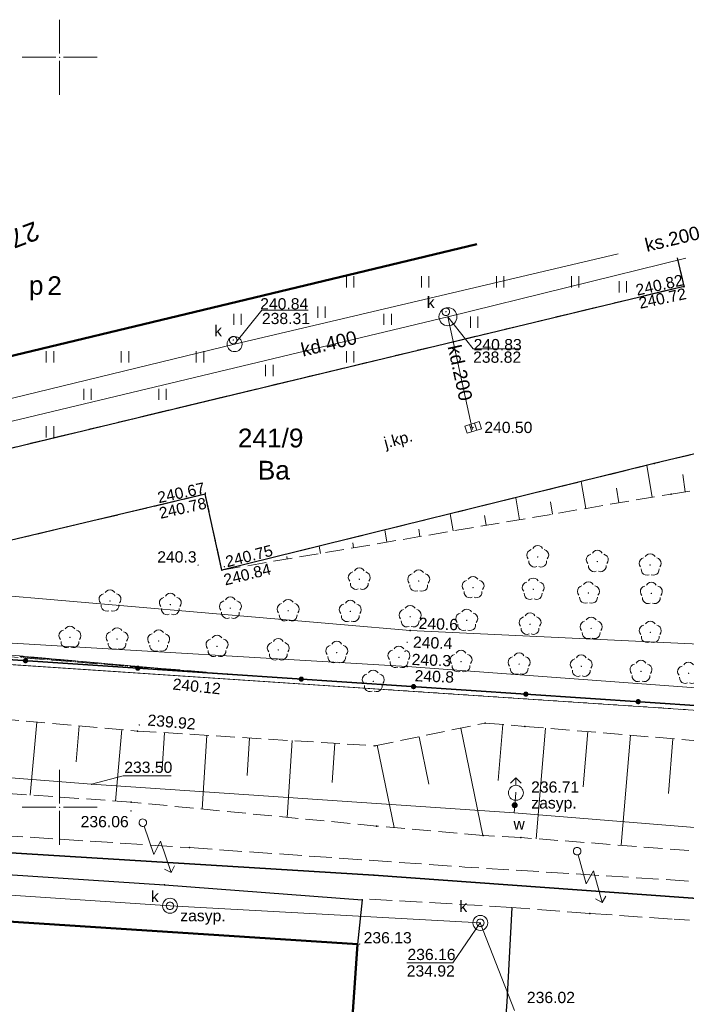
# Model space of a CAD drawing. Header units: metres. Extents: x 6603648 to 6604252, y 5739748 to 5740166.
# Tile 105 of 114: x 6604047 to 6604092, y 5740087 to 5740152. Entities that reach past the tile are written whole.
import ezdxf
from ezdxf.enums import TextEntityAlignment as Align

# ---------------------------------------------------------------- set-up
doc = ezdxf.new("R2010")
doc.units = ezdxf.units.M
doc.header["$PDSIZE"] = 0.75
for name, pattern in [('ARK_LIN', [50, 50, 0]), ('PRZER1-1', [1, 0.5, -0.5]), ('PRZER2-1', [1.5, 1, -0.5]), ('PRZER2_5-1', [1.75, 1.25, -0.5]), ('PRZER3-1', [2, 1.5, -0.5])]:
    doc.linetypes.add(name, pattern=pattern)
doc.layers.get('0').update_dxf_attribs({"linetype": 'CONTINUOUS'})
for name, color, linetype, lineweight, true_color in [('GEPADR_O', 7, 'CONTINUOUS', 18, 0x0a0909), ('GEPPGD', 7, 'CONTINUOUS', 18, 0x008000), ('GESBLO', 7, 'CONTINUOUS', 18, 0x0a0909), ('GESBLO_O', 7, 'CONTINUOUS', 18, 0x0a0909), ('GESBZO', 7, 'CONTINUOUS', 50, 0x0a0909), ('GESBZO_O', 7, 'CONTINUOUS', 50, 0x0a0909), ('GESDZI', 7, 'CONTINUOUS', 18, 0x008000), ('GESDZI_O', 7, 'CONTINUOUS', 18, 0x008000), ('GESUZY', 7, 'CONTINUOUS', 18, 0x008000), ('GESUZY_O', 7, 'CONTINUOUS', 18, 0x008000), ('GSLKOG', 7, 'CONTINUOUS', 35, 0x0a0909), ('GSLKOU', 7, 'CONTINUOUS', 18, 0x0a0909), ('GSLKRW', 7, 'CONTINUOUS', 25, 0x0a0909), ('GSLTTR', 7, 'CONTINUOUS', 35, 0x0a0909), ('GSPPRB', 7, 'CONTINUOUS', 18, 0x0a0909), ('GSPRDL', 7, 'CONTINUOUS', 18, 0x008000), ('GSPWPN', 7, 'CONTINUOUS', 13, 0x0a0909), ('GSPWPN_O', 7, 'CONTINUOUS', 13, 0x0a0909), ('GSPWPS', 7, 'CONTINUOUS', 13, 0x0a0909), ('GSPWPS_O', 7, 'CONTINUOUS', 13, 0x0a0909), ('GSSKOA', 7, 'CONTINUOUS', 18, 0x0a0909), ('GSSKOA_O', 7, 'CONTINUOUS', 18, 0x0a0909), ('GSSPDR', 7, 'CONTINUOUS', 18, 0x0a0909), ('GSSUTR', 7, 'CONTINUOUS', 18, 0x0a0909), ('GSSZSN', 7, 'CONTINUOUS', 18, 0x0a0909), ('GULKDP', 7, 'CONTINUOUS', 18, 0x803300), ('GULKDP_O', 7, 'CONTINUOUS', 18, 0x803300), ('GULKSP', 7, 'CONTINUOUS', 18, 0x803300), ('GULKSP_O', 7, 'CONTINUOUS', 18, 0x803300), ('GULWOP', 5, 'CONTINUOUS', 18, 0x0000ff), ('GUPISL', 7, 'CONTINUOUS', 18, 0x0a0909), ('GUPKKS', 7, 'CONTINUOUS', 18, 0x0a0909), ('GUPKSD', 7, 'CONTINUOUS', 18, 0x803300), ('GUPKWZ', 7, 'CONTINUOUS', 18, 0x0a0909), ('GUPKWZ_O', 7, 'CONTINUOUS', 18, 0x0a0909), ('GUPWDT', 7, 'CONTINUOUS', 18, 0x0a0909), ('GUSIKP', 7, 'CONTINUOUS', 18, 0x0a0909)]:
    doc.layers.add(name, color=color, linetype=linetype, lineweight=lineweight, true_color=true_color)
for name, color, linetype, true_color in [('GUPKSH', 7, 'CONTINUOUS', 0x803300), ('GUPKSH_O', 7, 'CONTINUOUS', 0x803300), ('GUPWSH', 5, 'CONTINUOUS', 0x0000ff), ('GUPWSH_O', 5, 'CONTINUOUS', 0x0000ff), ('GUPWZA', 7, 'CONTINUOUS', 0x0a0909), ('GUPWZA_O', 7, 'CONTINUOUS', 0x0a0909)]:
    doc.layers.add(name, color=color, linetype=linetype, true_color=true_color)
doc.layers.add('PKT_ARK', color=7, linetype='ARK_LIN', lineweight=18)
doc.styles.add('Arial', font='arial.ttf')

# ---------------------------------------------------------------- blocks, each defined once
blk = doc.blocks.new('GSPPRB0')
at = {"color": 0, "lineweight": 18}
blk.add_lwpolyline([(-0.007955, 0.0225), (0.007955, 0.0225), (0.0225, 0.007955), (0.0225, -0.007955), (0.007955, -0.0225), (-0.007955, -0.0225), (-0.0225, -0.007955), (-0.0225, 0.007955)], close=True, dxfattribs=at)
blk = doc.blocks.new('GSPWPS1')
blk.add_hatch(color=0).paths.add_polyline_path([(0, 0.045), (-0.011647, 0.043467), (-0.0225, 0.038971), (-0.03182, 0.03182), (-0.038971, 0.0225), (-0.043467, 0.011647), (-0.045, 0), (-0.043467, -0.011647), (-0.038971, -0.0225), (-0.03182, -0.03182), (-0.0225, -0.038971), (-0.011647, -0.043467), (0, -0.045), (0.011647, -0.043467), (0.0225, -0.038971), (0.03182, -0.03182), (0.038971, -0.0225), (0.043467, -0.011647), (0.045, 0), (0.043467, 0.011647), (0.038971, 0.0225), (0.03182, 0.03182), (0.0225, 0.038971), (0.011647, 0.043467)])
blk = doc.blocks.new('GUPISL1_5')
at = {"color": 0}
for points in [[(0.25, 0), (2.25, 0), (1.55, 0.7), (3.75, 0.7)], [(3.396745, 1.05234), (3.75, 0.7), (3.396745, 0.34766)]]:
    blk.add_lwpolyline(points, dxfattribs=at)
blk.add_lwpolyline([(0.25, 0), (0.241481, -0.064705), (0.216506, -0.125), (0.176777, -0.176777), (0.125, -0.216506), (0.064705, -0.241481), (0, -0.25), (-0.064705, -0.241481), (-0.125, -0.216506), (-0.176777, -0.176777), (-0.216506, -0.125), (-0.241481, -0.064705), (-0.25, 0), (-0.241481, 0.064705), (-0.216506, 0.125), (-0.176777, 0.176777), (-0.125, 0.216506), (-0.064705, 0.241481), (0, 0.25), (0.064705, 0.241481), (0.125, 0.216506), (0.176777, 0.176777), (0.216506, 0.125), (0.241481, 0.064705)], close=True, dxfattribs=at)
blk = doc.blocks.new('GUPWSH1')
blk.add_hatch(color=0).paths.add_polyline_path([(0, 0.045), (-0.011647, 0.043467), (-0.0225, 0.038971), (-0.03182, 0.03182), (-0.038971, 0.0225), (-0.043467, 0.011647), (-0.045, 0), (-0.043467, -0.011647), (-0.038971, -0.0225), (-0.03182, -0.03182), (-0.0225, -0.038971), (-0.011647, -0.043467), (0, -0.045), (0.011647, -0.043467), (0.0225, -0.038971), (0.03182, -0.03182), (0.038971, -0.0225), (0.043467, -0.011647), (0.045, 0), (0.043467, 0.011647), (0.038971, 0.0225), (0.03182, 0.03182), (0.0225, 0.038971), (0.011647, 0.043467)])
blk = doc.blocks.new('GUPWZA1')
blk.add_hatch(color=0).paths.add_polyline_path([(0, 0.2), (-0.051764, 0.193185), (-0.1, 0.173205), (-0.141421, 0.141421), (-0.173205, 0.1), (-0.193185, 0.051764), (-0.2, 0), (-0.193185, -0.051764), (-0.173205, -0.1), (-0.141421, -0.141421), (-0.1, -0.173205), (-0.051764, -0.193185), (0, -0.2), (0.051764, -0.193185), (0.1, -0.173205), (0.141421, -0.141421), (0.173205, -0.1), (0.193185, -0.051764), (0.2, 0), (0.193185, 0.051764), (0.173205, 0.1), (0.141421, 0.141421), (0.1, 0.173205), (0.051764, 0.193185)])
blk = doc.blocks.new('GUPKWZ1_1')
at = {"color": 0}
blk.add_lwpolyline([(0.25, 0), (0.241481, -0.064705), (0.216506, -0.125), (0.176777, -0.176777), (0.125, -0.216506), (0.064705, -0.241481), (0, -0.25), (-0.064705, -0.241481), (-0.125, -0.216506), (-0.176777, -0.176777), (-0.216506, -0.125), (-0.241481, -0.064705), (-0.25, 0), (-0.241481, 0.064705), (-0.216506, 0.125), (-0.176777, 0.176777), (-0.125, 0.216506), (-0.064705, 0.241481), (0, 0.25), (0.064705, 0.241481), (0.125, 0.216506), (0.176777, 0.176777), (0.216506, 0.125), (0.241481, 0.064705)], close=True, dxfattribs=at)
blk = doc.blocks.new('GUPKSD1_1')
at = {"color": 0}
blk.add_lwpolyline([(0.5, 0), (0.482963, -0.12941), (0.433013, -0.25), (0.353553, -0.353553), (0.25, -0.433013), (0.12941, -0.482963), (0, -0.5), (-0.12941, -0.482963), (-0.25, -0.433013), (-0.353553, -0.353553), (-0.433013, -0.25), (-0.482963, -0.12941), (-0.5, 0), (-0.482963, 0.12941), (-0.433013, 0.25), (-0.353553, 0.353553), (-0.25, 0.433013), (-0.12941, 0.482963), (0, 0.5), (0.12941, 0.482963), (0.25, 0.433013), (0.353553, 0.353553), (0.433013, 0.25), (0.482963, 0.12941)], close=True, dxfattribs=at)
blk = doc.blocks.new('GUPWDT1')
at = {"color": 0}
blk.add_lwpolyline([(0.5, 0), (0.492404, -0.086824), (0.469846, -0.17101), (0.433013, -0.25), (0.383022, -0.321394), (0.321394, -0.383022), (0.25, -0.433013), (0.17101, -0.469846), (0.086824, -0.492404), (0, -0.5), (-0.086824, -0.492404), (-0.17101, -0.469846), (-0.25, -0.433013), (-0.32743, -0.377875), (-0.393027, -0.309079), (-0.444418, -0.229113), (-0.479746, -0.140866), (-0.497736, -0.047528), (-0.497736, 0.047528), (-0.479746, 0.140866), (-0.444418, 0.229113), (-0.393027, 0.309079), (-0.32743, 0.377875), (-0.25, 0.433013), (-0.163534, 0.4725), (-0.071157, 0.494911), (0.023791, 0.499434), (0.117879, 0.485906), (0.207708, 0.454816), (0.290028, 0.407288), (0.361867, 0.34504), (0.420627, 0.27032), (0.464184, 0.185831), (0.490964, 0.094626)], close=True, dxfattribs=at)
for points in [[(0.5, 0), (1, 0)], [(0.646447, 0.353553), (1, 0), (0.646447, -0.353553)]]:
    blk.add_lwpolyline(points, dxfattribs=at)
blk = doc.blocks.new('GSPWPN1')
blk.add_hatch(color=0).paths.add_polyline_path([(0, 0.045), (-0.011647, 0.043467), (-0.0225, 0.038971), (-0.03182, 0.03182), (-0.038971, 0.0225), (-0.043467, 0.011647), (-0.045, 0), (-0.043467, -0.011647), (-0.038971, -0.0225), (-0.03182, -0.03182), (-0.0225, -0.038971), (-0.011647, -0.043467), (0, -0.045), (0.011647, -0.043467), (0.0225, -0.038971), (0.03182, -0.03182), (0.038971, -0.0225), (0.043467, -0.011647), (0.045, 0), (0.043467, 0.011647), (0.038971, 0.0225), (0.03182, 0.03182), (0.0225, 0.038971), (0.011647, 0.043467)])
blk = doc.blocks.new('GEPPGD1_2')
blk.add_hatch(color=0).paths.add_polyline_path([(-0.045, 0), (-0.042798, -0.013906), (-0.036406, -0.02645), (-0.02645, -0.036406), (-0.013906, -0.042798), (0, -0.045), (0.013906, -0.042798), (0.02645, -0.036406), (0.036406, -0.02645), (0.042798, -0.013906), (0.045, 0), (0.042798, 0.013906), (0.036406, 0.02645), (0.02645, 0.036406), (0.013906, 0.042798), (0, 0.045), (-0.013906, 0.042798), (-0.02645, 0.036406), (-0.036406, 0.02645), (-0.042798, 0.013906)])
blk = doc.blocks.new('GSPRDL1')
blk.add_hatch(color=0).paths.add_polyline_path([(-0.045, 0), (-0.042798, -0.013906), (-0.036406, -0.02645), (-0.02645, -0.036406), (-0.013906, -0.042798), (0, -0.045), (0.013906, -0.042798), (0.02645, -0.036406), (0.036406, -0.02645), (0.042798, -0.013906), (0.045, 0), (0.042798, 0.013906), (0.036406, 0.02645), (0.02645, 0.036406), (0.013906, 0.042798), (0, 0.045), (-0.013906, 0.042798), (-0.02645, 0.036406), (-0.036406, 0.02645), (-0.042798, 0.013906)])
at = {"color": 0}
for points in [[(-0.134326, 0.635969), (-0.024001, 0.70458), (0.103115, 0.731429), (0.231763, 0.713292), (0.346501, 0.652348), (0.433559, 0.55591), (0.482485, 0.435555)], [(-0.646351, 0.068773), (-0.677512, 0.194901), (-0.663766, 0.324092), (-0.606763, 0.440839), (-0.513345, 0.531129), (-0.394725, 0.584125), (-0.265141, 0.593465)], [(0.563333, 0.324277), (0.662679, 0.240553), (0.727494, 0.127956), (0.75, 0), (0.727494, -0.127956), (0.662679, -0.240553), (0.563333, -0.324277)], [(-0.265141, -0.593465), (-0.394725, -0.584125), (-0.513345, -0.531129), (-0.606763, -0.440839), (-0.663766, -0.324092), (-0.677512, -0.194901), (-0.646351, -0.068773)], [(0.482485, -0.435555), (0.433559, -0.55591), (0.346501, -0.652348), (0.231763, -0.713292), (0.103115, -0.731429), (-0.024001, -0.70458), (-0.134326, -0.635969)]]:
    blk.add_lwpolyline(points, dxfattribs=at)
blk = doc.blocks.new('GUPKSH1')
blk.add_hatch(color=0).paths.add_polyline_path([(0, 0.045), (-0.011647, 0.043467), (-0.0225, 0.038971), (-0.03182, 0.03182), (-0.038971, 0.0225), (-0.043467, 0.011647), (-0.045, 0), (-0.043467, -0.011647), (-0.038971, -0.0225), (-0.03182, -0.03182), (-0.0225, -0.038971), (-0.011647, -0.043467), (0, -0.045), (0.011647, -0.043467), (0.0225, -0.038971), (0.03182, -0.03182), (0.038971, -0.0225), (0.043467, -0.011647), (0.045, 0), (0.043467, 0.011647), (0.038971, 0.0225), (0.03182, 0.03182), (0.0225, 0.038971), (0.011647, 0.043467)])
blk = doc.blocks.new('GUPKKS1')
at = {"color": 0}
blk.add_lwpolyline([(0.5, -0.25), (-0.5, -0.25), (-0.5, 0.25), (0.5, 0.25)], close=True, dxfattribs=at)
for points in [[(-0.175, -0.25), (-0.175, 0.25)], [(0.175, -0.25), (0.175, 0.25)]]:
    blk.add_lwpolyline(points, dxfattribs=at)
blk = doc.blocks.new('GSLKOG2')
blk.add_hatch(color=0).paths.add_polyline_path([(0, 0.175), (-0.045293, 0.169037), (-0.0875, 0.151554), (-0.123744, 0.123744), (-0.151554, 0.0875), (-0.169037, 0.045293), (-0.175, 0), (-0.169037, -0.045293), (-0.151554, -0.0875), (-0.123744, -0.123744), (-0.0875, -0.151554), (-0.045293, -0.169037), (0, -0.175), (0.045293, -0.169037), (0.0875, -0.151554), (0.123744, -0.123744), (0.151554, -0.0875), (0.169037, -0.045293), (0.175, 0), (0.169037, 0.045293), (0.151554, 0.0875), (0.123744, 0.123744), (0.0875, 0.151554), (0.045293, 0.169037)])
blk = doc.blocks.new('GSSUTR1')
at = {"color": 0}
for points in [[(0.36165, 0.25666), (-0.38835, 0.25666)], [(-0.38835, -0.24334), (0.36165, -0.24334)]]:
    blk.add_lwpolyline(points, dxfattribs=at)
blk = doc.blocks.new('ASS_SYM', base_point=(826.5, 303.25))
at = {"layer": 'PKT_ARK'}
for p, q in [((826.5, 303.5), (826.5, 305.75)), ((826.25, 303.25), (824, 303.25)), ((826.75, 303.25), (829, 303.25)), ((826.5, 303), (826.5, 300.75))]:
    blk.add_line(p, q, dxfattribs=at)
blk.add_point((826.5, 303.25), dxfattribs=at)
blk.add_point((826.5, 303.25), dxfattribs=at)

msp = doc.modelspace()

# ---------------------------------------------------------------- linework, layer by layer
at = {"layer": 'GESBLO', "color": 18, "linetype": 'Continuous', "lineweight": 18, "true_color": 0x0a0909}
msp.add_lwpolyline([(6604021.35, 5740141.294), (6604022.33, 5740137.19), (6604024.16, 5740137.6), (6604027.11, 5740125.35), (6604077.803, 5740137.525)], dxfattribs=at)
at = {"layer": 'GESBZO', "color": 18, "linetype": 'Continuous', "lineweight": 50, "true_color": 0x0a0909}
msp.add_lwpolyline([(6604021.35, 5740141.294), (6604022.33, 5740137.19), (6604024.16, 5740137.6), (6604027.11, 5740125.35), (6604077.803, 5740137.525)], dxfattribs=at)
msp.add_lwpolyline([(6604008.58, 5740094.86), (6604069.84, 5740090.87), (6604067.92, 5740062.9), (6604006.76, 5740066.93)], close=True, dxfattribs=at)
at = {"layer": 'GESDZI', "color": 96, "linetype": 'Continuous', "lineweight": 18, "true_color": 0x008000}
for p, q in [((6604045.72, 5740109.58), (6604090.22, 5740106.61)), ((6604090.22, 5740106.61), (6604096.88, 5740106.16))]:
    msp.add_line(p, q, dxfattribs=at)
msp.add_lwpolyline([(6604166.975, 5740131.573), (6604183.81, 5740100.36), (6604161.21, 5740101.87), (6604155.41, 5740102.26), (6604096.88, 5740106.16), (6604090.22, 5740106.61), (6604045.72, 5740109.58), (6604018.05, 5740111.43), (6603974.25, 5740114.35), (6603967.36, 5740144.898)], dxfattribs=at)
at = {"layer": 'GESUZY', "color": 96, "linetype": 'PRZER1-1', "lineweight": 18, "true_color": 0x008000}
for points in [[(6604166.975, 5740131.573), (6604183.81, 5740100.36), (6604161.21, 5740101.87), (6604155.41, 5740102.26), (6604096.88, 5740106.16), (6604090.22, 5740106.61), (6604045.72, 5740109.58), (6604018.05, 5740111.43), (6603974.25, 5740114.35), (6603967.36, 5740144.898)], [(6604045.72, 5740109.58), (6604090.22, 5740106.61), (6604096.88, 5740106.16), (6604155.41, 5740102.26), (6604161.21, 5740101.87), (6604183.81, 5740100.36), (6604211.14, 5740049.68), (6604225.19, 5740023.63), (6604238.131, 5739999.936)]]:
    msp.add_lwpolyline(points, dxfattribs=at)
at = {"layer": 'GSLKOG', "color": 18, "linetype": 'Continuous', "lineweight": 35, "true_color": 0x0a0909}
msp.add_lwpolyline([(6603967.481, 5740144.89), (6603974.4, 5740114.67), (6604061.19, 5740108.87), (6604100.95, 5740106.21), (6604128.78, 5740104.3), (6604183.39, 5740100.7), (6604166.74, 5740131.589)], dxfattribs=at)
at = {"layer": 'GSLKOU', "color": 18, "linetype": 'PRZER3-1', "lineweight": 18, "true_color": 0x0a0909}
for points in [[(6604044.057, 5740098.254), (6604058.659, 5740097.306)], [(6604058.659, 5740097.306), (6604077.009, 5740096.013)], [(6604091.911, 5740095.082), (6604077.009, 5740096.013)], [(6604085.323, 5740092.919), (6604080.144, 5740093.326), (6604070.244, 5740093.892)], [(6604085.323, 5740092.919), (6604090.952, 5740092.532)], [(6604101.94, 5740091.792), (6604090.952, 5740092.532)]]:
    msp.add_lwpolyline(points, dxfattribs=at)
at = {"layer": 'GSLKRW', "color": 18, "linetype": 'Continuous', "lineweight": 25, "true_color": 0x0a0909}
for p, q in [((6604134.691, 5740133.728), (6604089.62, 5740122.91)), ((6604089.62, 5740122.91), (6604060.81, 5740115.81)), ((6604059.71, 5740120.86), (6604027.96, 5740113.34)), ((6604060.81, 5740115.81), (6604059.71, 5740120.86))]:
    msp.add_line(p, q, dxfattribs=at)
for points in [[(6604027.11, 5740125.35), (6604028.62, 5740119.58), (6604091.62, 5740134.74), (6604091.164, 5740136.633)], [(6603998.733, 5740095.435), (6604008.577, 5740094.862), (6604008.804, 5740098.017), (6604026.36, 5740096.889), (6604043.127, 5740095.744), (6604056.988, 5740094.832), (6604070.152, 5740093.826), (6604069.841, 5740090.869)], [(6604080.144, 5740093.326), (6604079.8, 5740087.017), (6604079.554, 5740083.716)]]:
    msp.add_lwpolyline(points, dxfattribs=at)
at = {"layer": 'GSLTTR', "color": 18, "linetype": 'Continuous', "lineweight": 35, "true_color": 0x0a0909}
msp.add_lwpolyline([(6604167.096, 5740084.318), (6604165.645, 5740084.567, 0.051508), (6604155.081, 5740085.576), (6604148.519, 5740085.913), (6604142.563, 5740086.451), (6604137.767, 5740086.918, -0.022546), (6604130.54, 5740088.044, -0.013186), (6604126.863, 5740088.878, 0.011074), (6604122.61, 5740090.102, 0.01075), (6604118.319, 5740091.134, 0.033008), (6604107.939, 5740092.757), (6604098.337, 5740093.504), (6604070.94, 5740095.464), (6604010.94, 5740099.16)], format="xyb", dxfattribs=at)
at = {"layer": 'GSSKOA', "color": 18, "linetype": 'PRZER3-1', "lineweight": 18, "true_color": 0x0a0909}
for p, q in [((6604091.62, 5740134.74), (6604091.164, 5740136.633)), ((6604028.62, 5740119.58), (6604091.62, 5740134.74))]:
    msp.add_line(p, q, dxfattribs=at)
msp.add_lwpolyline([(6604134.691, 5740133.728), (6604089.62, 5740122.91), (6604060.81, 5740115.81), (6604059.71, 5740120.86), (6604027.96, 5740113.34), (6604026.01, 5740113.08), (6604023, 5740113.16), (6604013.04, 5740114.15), (6603998.26, 5740117.02, -0.057693), (6603991.31, 5740119.26, -0.055774), (6603986.1, 5740122.29, -0.058399), (6603981.67, 5740126.29, -0.067023), (6603978.08, 5740131.13, -0.028286), (6603976.7, 5740133.77, -0.019505), (6603974.65, 5740139.41), (6603973.427, 5740144.493)], format="xyb", dxfattribs=at)
at = {"layer": 'GSSPDR', "color": 18, "linetype": 'Continuous', "lineweight": 18, "true_color": 0x0a0909}
msp.add_lwpolyline([(6604046.08, 5740110.98), (6604073.15, 5740109.38), (6604100.53, 5740107.35), (6604124.09, 5740106.25), (6604152.95, 5740104.46), (6604182.28, 5740102.98), (6604180.93, 5740105.65), (6604152.75, 5740107.59), (6604124.09, 5740108.44), (6604100.58, 5740110.49), (6604073.37, 5740111.79), (6604045.48, 5740114.19), (6604034.721, 5740114.791), (6604031.3, 5740112.056)], close=True, dxfattribs=at)
at = {"layer": 'GSSUTR', "color": 18, "linetype": 'PRZER2-1', "lineweight": 18, "true_color": 0x0a0909}
for p, q in [((6604077.803, 5740137.525), (6604027.11, 5740125.35)), ((6604091.62, 5740134.74), (6604091.164, 5740136.633)), ((6604028.62, 5740119.58), (6604091.62, 5740134.74))]:
    msp.add_line(p, q, dxfattribs=at)
at = {"layer": 'GSSZSN', "color": 18, "linetype": 'PRZER2_5-1', "lineweight": 18, "true_color": 0x0a0909}
for p, q in [((6604134.691, 5740133.728), (6604089.62, 5740122.91)), ((6604089.62, 5740122.91), (6604060.81, 5740115.81)), ((6604090.75, 5740120.88), (6604105.75, 5740123.07)), ((6604060.81, 5740115.81), (6604090.75, 5740120.88))]:
    msp.add_line(p, q, dxfattribs=at)
at = {"layer": 'GSSZSN', "color": 18, "linetype": 'Continuous', "lineweight": 18, "true_color": 0x0a0909}
for points in [[(6604089.481, 5740120.665), (6604089.121, 5740122.787)], [(6604091.694, 5740121.018), (6604091.525, 5740122.172)], [(6604085.061, 5740119.917), (6604084.757, 5740121.712)], [(6604087.271, 5740120.291), (6604087.105, 5740121.27)], [(6604080.641, 5740119.168), (6604080.393, 5740120.636)], [(6604082.851, 5740119.542), (6604082.713, 5740120.358)], [(6604076.222, 5740118.42), (6604076.029, 5740119.561)], [(6604078.432, 5740118.794), (6604078.321, 5740119.446)], [(6604071.802, 5740117.671), (6604071.664, 5740118.485)], [(6604074.012, 5740118.046), (6604073.929, 5740118.534)], [(6604067.382, 5740116.923), (6604067.3, 5740117.409)], [(6604069.592, 5740117.297), (6604069.537, 5740117.622)], [(6604065.173, 5740116.549), (6604065.145, 5740116.71)], [(6604047.377, 5740110.089), (6604047.372, 5740110.032)], [(6604047.443, 5740110.083), (6604047.433, 5740109.969)], [(6604047.51, 5740110.077), (6604047.505, 5740110.02)], [(6604047.577, 5740110.071), (6604047.567, 5740109.958)], [(6604047.644, 5740110.065), (6604047.639, 5740110.009)], [(6604047.71, 5740110.059), (6604047.701, 5740109.948)], [(6604047.777, 5740110.053), (6604047.772, 5740109.998)], [(6604047.844, 5740110.048), (6604047.834, 5740109.937)], [(6604047.911, 5740110.042), (6604047.906, 5740109.987)], [(6604047.977, 5740110.036), (6604047.968, 5740109.926)], [(6604048.044, 5740110.03), (6604048.039, 5740109.976)], [(6604048.111, 5740110.024), (6604048.101, 5740109.916)], [(6604048.178, 5740110.018), (6604048.173, 5740109.964)], [(6604048.244, 5740110.012), (6604048.235, 5740109.905)], [(6604048.311, 5740110.006), (6604048.307, 5740109.953)], [(6604048.378, 5740110), (6604048.369, 5740109.894)], [(6604048.445, 5740109.995), (6604048.44, 5740109.942)], [(6604048.512, 5740109.989), (6604048.502, 5740109.884)], [(6604048.578, 5740109.983), (6604048.574, 5740109.931)], [(6604048.645, 5740109.977), (6604048.636, 5740109.873)], [(6604048.712, 5740109.971), (6604048.707, 5740109.919)], [(6604048.779, 5740109.965), (6604048.769, 5740109.862)], [(6604048.845, 5740109.959), (6604048.841, 5740109.908)], [(6604048.912, 5740109.953), (6604048.903, 5740109.852)], [(6604048.979, 5740109.947), (6604048.974, 5740109.897)], [(6604049.046, 5740109.942), (6604049.037, 5740109.841)], [(6604049.112, 5740109.936), (6604049.108, 5740109.886)], [(6604049.179, 5740109.93), (6604049.17, 5740109.83)], [(6604049.246, 5740109.924), (6604049.241, 5740109.874)], [(6604049.313, 5740109.918), (6604049.304, 5740109.82)], [(6604049.379, 5740109.912), (6604049.375, 5740109.863)], [(6604049.446, 5740109.906), (6604049.438, 5740109.809)], [(6604049.513, 5740109.9), (6604049.509, 5740109.852)], [(6604049.58, 5740109.894), (6604049.571, 5740109.798)], [(6604049.646, 5740109.889), (6604049.642, 5740109.841)], [(6604049.713, 5740109.883), (6604049.705, 5740109.788)], [(6604049.78, 5740109.877), (6604049.776, 5740109.83)], [(6604049.847, 5740109.871), (6604049.838, 5740109.777)], [(6604049.913, 5740109.865), (6604049.909, 5740109.818)], [(6604049.98, 5740109.859), (6604049.972, 5740109.766)], [(6604050.047, 5740109.853), (6604050.043, 5740109.807)], [(6604050.114, 5740109.847), (6604050.106, 5740109.756)], [(6604050.18, 5740109.841), (6604050.176, 5740109.796)], [(6604050.247, 5740109.836), (6604050.239, 5740109.745)], [(6604050.314, 5740109.83), (6604050.31, 5740109.785)], [(6604050.381, 5740109.824), (6604050.373, 5740109.734)], [(6604050.448, 5740109.818), (6604050.444, 5740109.773)], [(6604050.514, 5740109.812), (6604050.506, 5740109.724)], [(6604050.581, 5740109.806), (6604050.577, 5740109.762)], [(6604050.648, 5740109.8), (6604050.64, 5740109.713)], [(6604050.715, 5740109.794), (6604050.711, 5740109.751)], [(6604050.781, 5740109.788), (6604050.774, 5740109.702)], [(6604050.848, 5740109.783), (6604050.844, 5740109.74)], [(6604050.915, 5740109.777), (6604050.907, 5740109.692)], [(6604050.982, 5740109.771), (6604050.978, 5740109.728)], [(6604051.048, 5740109.765), (6604051.041, 5740109.681)], [(6604051.115, 5740109.759), (6604051.111, 5740109.717)], [(6604051.182, 5740109.753), (6604051.175, 5740109.67)], [(6604051.249, 5740109.747), (6604051.245, 5740109.706)], [(6604051.315, 5740109.741), (6604051.308, 5740109.66)], [(6604051.382, 5740109.735), (6604051.379, 5740109.695)], [(6604051.449, 5740109.73), (6604051.442, 5740109.649)], [(6604051.516, 5740109.724), (6604051.512, 5740109.684)], [(6604051.582, 5740109.718), (6604051.575, 5740109.638)], [(6604051.649, 5740109.712), (6604051.646, 5740109.672)], [(6604051.716, 5740109.706), (6604051.709, 5740109.628)], [(6604051.783, 5740109.7), (6604051.779, 5740109.661)], [(6604051.849, 5740109.694), (6604051.843, 5740109.617)], [(6604051.916, 5740109.688), (6604051.913, 5740109.65)], [(6604051.983, 5740109.682), (6604051.976, 5740109.606)], [(6604052.05, 5740109.676), (6604052.046, 5740109.639)], [(6604052.117, 5740109.671), (6604052.11, 5740109.596)], [(6604052.183, 5740109.665), (6604052.18, 5740109.627)], [(6604052.25, 5740109.659), (6604052.244, 5740109.585)], [(6604052.317, 5740109.653), (6604052.314, 5740109.616)], [(6604052.384, 5740109.647), (6604052.377, 5740109.574)], [(6604052.45, 5740109.641), (6604052.447, 5740109.605)], [(6604052.517, 5740109.635), (6604052.511, 5740109.563)], [(6604052.584, 5740109.629), (6604052.581, 5740109.594)], [(6604052.651, 5740109.623), (6604052.644, 5740109.553)], [(6604052.717, 5740109.618), (6604052.714, 5740109.583)], [(6604052.784, 5740109.612), (6604052.778, 5740109.542)], [(6604052.851, 5740109.606), (6604052.848, 5740109.571)], [(6604052.918, 5740109.6), (6604052.912, 5740109.531)], [(6604052.984, 5740109.594), (6604052.981, 5740109.56)], [(6604053.051, 5740109.588), (6604053.045, 5740109.521)], [(6604053.118, 5740109.582), (6604053.115, 5740109.549)], [(6604053.185, 5740109.576), (6604053.179, 5740109.51)], [(6604053.251, 5740109.57), (6604053.249, 5740109.538)], [(6604053.318, 5740109.565), (6604053.312, 5740109.499)], [(6604053.385, 5740109.559), (6604053.382, 5740109.526)], [(6604053.452, 5740109.553), (6604053.446, 5740109.489)], [(6604053.518, 5740109.547), (6604053.516, 5740109.515)], [(6604053.585, 5740109.541), (6604053.58, 5740109.478)], [(6604053.652, 5740109.535), (6604053.649, 5740109.504)], [(6604053.719, 5740109.529), (6604053.713, 5740109.467)], [(6604053.786, 5740109.523), (6604053.783, 5740109.493)], [(6604053.852, 5740109.517), (6604053.847, 5740109.457)], [(6604053.919, 5740109.512), (6604053.916, 5740109.481)], [(6604053.986, 5740109.506), (6604053.981, 5740109.446)], [(6604054.053, 5740109.5), (6604054.05, 5740109.47)], [(6604054.119, 5740109.494), (6604054.114, 5740109.435)], [(6604054.186, 5740109.488), (6604054.184, 5740109.459)], [(6604054.253, 5740109.482), (6604054.248, 5740109.425)], [(6604054.32, 5740109.476), (6604054.317, 5740109.448)], [(6604054.386, 5740109.47), (6604054.381, 5740109.414)], [(6604054.453, 5740109.464), (6604054.451, 5740109.437)], [(6604054.52, 5740109.459), (6604054.515, 5740109.403)], [(6604054.587, 5740109.453), (6604054.584, 5740109.425)], [(6604054.653, 5740109.447), (6604054.649, 5740109.393)], [(6604054.72, 5740109.441), (6604054.718, 5740109.414)], [(6604054.787, 5740109.435), (6604054.782, 5740109.382)], [(6604054.854, 5740109.429), (6604054.851, 5740109.403)], [(6604054.92, 5740109.423), (6604054.916, 5740109.371)], [(6604054.987, 5740109.417), (6604054.985, 5740109.392)], [(6604055.054, 5740109.411), (6604055.049, 5740109.361)], [(6604055.121, 5740109.406), (6604055.118, 5740109.38)], [(6604055.187, 5740109.4), (6604055.183, 5740109.35)], [(6604055.254, 5740109.394), (6604055.252, 5740109.369)], [(6604055.321, 5740109.388), (6604055.317, 5740109.339)], [(6604055.388, 5740109.382), (6604055.386, 5740109.358)], [(6604055.455, 5740109.376), (6604055.45, 5740109.329)], [(6604055.521, 5740109.37), (6604055.519, 5740109.347)], [(6604055.588, 5740109.364), (6604055.584, 5740109.318)], [(6604055.655, 5740109.358), (6604055.653, 5740109.335)], [(6604055.722, 5740109.353), (6604055.718, 5740109.307)], [(6604055.788, 5740109.347), (6604055.786, 5740109.324)], [(6604055.855, 5740109.341), (6604055.851, 5740109.297)], [(6604055.922, 5740109.335), (6604055.92, 5740109.313)], [(6604055.989, 5740109.329), (6604055.985, 5740109.286)], [(6604056.055, 5740109.323), (6604056.053, 5740109.302)], [(6604056.122, 5740109.317), (6604056.118, 5740109.275)], [(6604056.189, 5740109.311), (6604056.187, 5740109.291)], [(6604056.256, 5740109.305), (6604056.252, 5740109.265)], [(6604056.322, 5740109.299), (6604056.321, 5740109.279)], [(6604056.389, 5740109.294), (6604056.386, 5740109.254)], [(6604056.456, 5740109.288), (6604056.454, 5740109.268)], [(6604056.523, 5740109.282), (6604056.519, 5740109.243)], [(6604056.589, 5740109.276), (6604056.588, 5740109.257)], [(6604056.656, 5740109.27), (6604056.653, 5740109.233)], [(6604056.723, 5740109.264), (6604056.721, 5740109.246)], [(6604056.79, 5740109.258), (6604056.786, 5740109.222)], [(6604056.856, 5740109.252), (6604056.855, 5740109.234)], [(6604056.923, 5740109.246), (6604056.92, 5740109.211)], [(6604056.99, 5740109.241), (6604056.988, 5740109.223)], [(6604057.057, 5740109.235), (6604057.054, 5740109.2)], [(6604057.123, 5740109.229), (6604057.122, 5740109.212)], [(6604057.19, 5740109.223), (6604057.187, 5740109.19)], [(6604057.257, 5740109.217), (6604057.256, 5740109.201)], [(6604057.324, 5740109.211), (6604057.321, 5740109.179)], [(6604057.391, 5740109.205), (6604057.389, 5740109.19)], [(6604057.457, 5740109.199), (6604057.455, 5740109.168)], [(6604057.524, 5740109.193), (6604057.523, 5740109.178)], [(6604057.591, 5740109.188), (6604057.588, 5740109.158)], [(6604057.658, 5740109.182), (6604057.656, 5740109.167)], [(6604057.724, 5740109.176), (6604057.722, 5740109.147)], [(6604057.791, 5740109.17), (6604057.79, 5740109.156)], [(6604057.858, 5740109.164), (6604057.855, 5740109.136)], [(6604057.925, 5740109.158), (6604057.923, 5740109.145)], [(6604057.991, 5740109.152), (6604057.989, 5740109.126)], [(6604058.058, 5740109.146), (6604058.057, 5740109.133)], [(6604058.125, 5740109.14), (6604058.123, 5740109.115)], [(6604058.192, 5740109.135), (6604058.191, 5740109.122)], [(6604058.258, 5740109.129), (6604058.256, 5740109.104)], [(6604058.325, 5740109.123), (6604058.324, 5740109.111)], [(6604058.392, 5740109.117), (6604058.39, 5740109.094)], [(6604058.459, 5740109.111), (6604058.458, 5740109.1)], [(6604058.525, 5740109.105), (6604058.524, 5740109.083)], [(6604058.592, 5740109.099), (6604058.591, 5740109.088)], [(6604058.659, 5740109.093), (6604058.657, 5740109.072)], [(6604058.726, 5740109.087), (6604058.725, 5740109.077)], [(6604058.792, 5740109.082), (6604058.791, 5740109.062)], [(6604058.859, 5740109.076), (6604058.858, 5740109.066)], [(6604058.926, 5740109.07), (6604058.924, 5740109.051)], [(6604058.993, 5740109.064), (6604058.992, 5740109.055)], [(6604059.06, 5740109.058), (6604059.058, 5740109.04)], [(6604059.126, 5740109.052), (6604059.126, 5740109.044)], [(6604059.193, 5740109.046), (6604059.192, 5740109.03)], [(6604059.26, 5740109.04), (6604059.259, 5740109.032)], [(6604059.327, 5740109.034), (6604059.325, 5740109.019)], [(6604059.393, 5740109.029), (6604059.393, 5740109.021)], [(6604059.46, 5740109.023), (6604059.459, 5740109.008)], [(6604059.527, 5740109.017), (6604059.526, 5740109.01)], [(6604059.594, 5740109.011), (6604059.592, 5740108.998)], [(6604059.66, 5740109.005), (6604059.66, 5740108.999)], [(6604059.727, 5740108.999), (6604059.726, 5740108.987)], [(6604059.794, 5740108.993), (6604059.793, 5740108.987)], [(6604059.861, 5740108.987), (6604059.86, 5740108.976)], [(6604059.927, 5740108.981), (6604059.927, 5740108.976)], [(6604059.994, 5740108.976), (6604059.993, 5740108.966)], [(6604060.061, 5740108.97), (6604060.061, 5740108.965)], [(6604060.128, 5740108.964), (6604060.127, 5740108.955)], [(6604060.194, 5740108.958), (6604060.194, 5740108.954)], [(6604060.261, 5740108.952), (6604060.261, 5740108.944)], [(6604060.328, 5740108.946), (6604060.328, 5740108.942)], [(6604060.395, 5740108.94), (6604060.394, 5740108.934)], [(6604060.461, 5740108.934), (6604060.461, 5740108.931)], [(6604060.528, 5740108.928), (6604060.528, 5740108.923)], [(6604060.595, 5740108.923), (6604060.595, 5740108.92)], [(6604060.662, 5740108.917), (6604060.661, 5740108.912)], [(6604060.729, 5740108.911), (6604060.728, 5740108.909)], [(6604060.795, 5740108.905), (6604060.795, 5740108.902)], [(6604060.862, 5740108.899), (6604060.862, 5740108.898)], [(6604060.929, 5740108.893), (6604060.929, 5740108.891)], [(6604060.996, 5740108.887), (6604060.995, 5740108.886)], [(6604048.479, 5740105.677), (6604048.048, 5740100.814)], [(6604051.311, 5740105.426), (6604051.098, 5740103.02)], [(6604079.538, 5740105.512), (6604079.222, 5740101.792)], [(6604054.143, 5740105.175), (6604053.721, 5740100.413)], [(6604056.979, 5740104.97), (6604056.828, 5740102.562)], [(6604059.816, 5740104.793), (6604059.51, 5740099.878)], [(6604076.733, 5740105.277), (6604078.212, 5740098.109)], [(6604082.371, 5740105.274), (6604081.757, 5740097.899)], [(6604085.204, 5740105.038), (6604084.898, 5740101.36)], [(6604088.038, 5740104.802), (6604087.427, 5740097.464)], [(6604062.654, 5740104.616), (6604062.498, 5740102.109)], [(6604065.492, 5740104.439), (6604065.173, 5740099.326)], [(6604068.329, 5740104.262), (6604068.167, 5740101.656)], [(6604071.164, 5740104.128), (6604072.296, 5740098.641)], [(6604073.949, 5740104.703), (6604074.601, 5740101.539)], [(6604090.871, 5740104.566), (6604090.566, 5740100.906)]]:
    msp.add_lwpolyline(points, dxfattribs=at)
at = {"layer": 'GSSZSN', "color": 18, "linetype": 'PRZER2_5-1', "lineweight": 18, "true_color": 0x0a0909}
msp.add_lwpolyline([(6604028.89, 5740111.72), (6604061.19, 5740108.87), (6604028.9, 5740111.45)], close=True, dxfattribs=at)
for points in [[(6604037.319, 5740106.665), (6604055.196, 5740105.081), (6604071.005, 5740104.095), (6604078.357, 5740105.612), (6604080.998, 5740105.388), (6604104.747, 5740103.411), (6604129.626, 5740102.249), (6604150.058, 5740100.705), (6604156.827, 5740100.053), (6604165.873, 5740099.344, -0.07715), (6604179.196, 5740095.371, -0.086132), (6604186.403, 5740091.084, -0.025787), (6604192.315, 5740083.561, -0.090354), (6604204.895, 5740058.288, -0.041119), (6604208.255, 5740021.408), (6604207.704, 5740017.113), (6604207.045, 5740001.44), (6604205.357, 5739975.411)], [(6604200.31, 5739975.805), (6604201.657, 5740002.249), (6604202.338, 5740017.198), (6604202.391, 5740021.274, 0.030141), (6604201.969, 5740032.124, 0.048447), (6604196.604, 5740055.037, 0.157931), (6604186.235, 5740077.685, 0.088608), (6604179.979, 5740083.224, 0.100943), (6604163.705, 5740088.239), (6604155.047, 5740089.58), (6604149.904, 5740090.103), (6604128.57, 5740092.566), (6604104.139, 5740096.179), (6604080.731, 5740097.978), (6604078.231, 5740098.107), (6604071.112, 5740098.748), (6604054.777, 5740100.339), (6604036.908, 5740101.601)]]:
    msp.add_lwpolyline(points, format="xyb", dxfattribs=at)
at = {"layer": 'GULKDP', "color": 36, "linetype": 'Continuous', "lineweight": 18, "true_color": 0x803300}
msp.add_line((6604075.88, 5740132.7), (6604091.721, 5740136.596), dxfattribs=at)
for points in [[(6604011.505, 5740141.951), (6604013.48, 5740133.77), (6604017.11, 5740118.72), (6604044.22, 5740125.11), (6604075.88, 5740132.7)], [(6604075.88, 5740132.7), (6604077.5, 5740125.22)], [(6604080.323, 5740086.445), (6604078.034, 5740092.293), (6604057.357, 5740093.429), (6604027.079, 5740095.453), (6604001.984, 5740097.44), (6603998.807, 5740057.359)]]:
    msp.add_lwpolyline(points, dxfattribs=at)
at = {"layer": 'GULKSP', "color": 36, "linetype": 'Continuous', "lineweight": 18, "true_color": 0x803300}
msp.add_lwpolyline([(6604087.219, 5740136.897), (6604061.66, 5740130.87), (6604015.52, 5740119.64), (6604013.06, 5740130.02), (6604010.168, 5740142.04)], dxfattribs=at)
at = {"layer": 'GULWOP', "color": 5, "linetype": 'Continuous', "lineweight": 18, "true_color": 0x0000ff}
for points in [[(6604124.765, 5740087.278), (6604125.21, 5740095.981), (6604102.424, 5740097.816), (6604080.28, 5740099.634), (6604052.131, 5740101.531), (6604002.665, 5740105.42), (6604000.307, 5740107.568), (6603999.578, 5740107.623), (6603997.653, 5740107.77), (6603981.134, 5740109.185), (6603978.95, 5740109.49)], [(6604080.28, 5740099.634), (6604080.326, 5740100.136), (6604080.401, 5740100.962)]]:
    msp.add_lwpolyline(points, dxfattribs=at)
at = {"layer": 'GUPKSH_O', "color": 36, "linetype": 'Continuous', "lineweight": 13, "true_color": 0x803300, "flags": 128}
for points in [[(6604061.66, 5740130.87), (6604063.481, 5740133.129), (6604066.561, 5740133.129)], [(6604075.88, 5740132.7), (6604077.553, 5740130.551), (6604080.633, 5740130.551)], [(6604078.034, 5740092.293), (6604076.21, 5740089.635), (6604073.13, 5740089.635)]]:
    msp.add_lwpolyline(points, dxfattribs=at)
at = {"layer": 'GUPWSH_O', "color": 5, "linetype": 'Continuous', "lineweight": 13, "true_color": 0x0000ff, "flags": 128}
msp.add_lwpolyline([(6604054.243, 5740102.095), (6604054.243, 5740102.095), (6604052.131, 5740101.531)], dxfattribs=at)
at = {"layer": 'GUPWSH_O', "color": 5, "linetype": 'Continuous', "lineweight": 13, "true_color": 0x0000ff}
msp.add_lwpolyline([(6604057.439, 5740102.095), (6604054.243, 5740102.095)], dxfattribs=at)
at = {"layer": 'GUSIKP', "color": 36, "linetype": 'Continuous', "lineweight": 18, "true_color": 0x803300}
for points in [[(6604075.88, 5740132.1, -1), (6604075.88, 5740133.3, -1)], [(6604061.66, 5740130.37, -1), (6604061.66, 5740131.37, -1)]]:
    msp.add_lwpolyline(points, format="xyb", close=True, dxfattribs=at)

# ---------------------------------------------------------------- block references
at = {"layer": 'GEPPGD', "color": 96, "linetype": 'Continuous', "lineweight": 18, "true_color": 0x008000, "rotation": 90}
msp.add_blockref('GEPPGD1_2', (6604090.22, 5740106.61), dxfattribs=at)
at = {"layer": 'GSLKOG', "color": 18, "linetype": 'Continuous', "lineweight": 35, "true_color": 0x0a0909}
for p, rotation in [((6604047.728, 5740109.77), 356.176723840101), ((6604047.728, 5740109.77), 356.176723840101), ((6604055.212, 5740109.27), 356.176723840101), ((6604055.212, 5740109.27), 356.176723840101), ((6604066.103, 5740108.541), 356.172535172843), ((6604066.103, 5740108.541), 356.172535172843), ((6604073.587, 5740108.041), 356.172535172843), ((6604073.587, 5740108.041), 356.172535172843), ((6604081.07, 5740107.54), 356.172535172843), ((6604081.07, 5740107.54), 356.172535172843), ((6604088.553, 5740107.039), 356.172535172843), ((6604088.553, 5740107.039), 356.172535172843)]:
    msp.add_blockref('GSLKOG2', p, dxfattribs=dict(at, rotation=rotation))
at = {"layer": 'GSPPRB', "color": 18, "linetype": 'Continuous', "lineweight": 18, "true_color": 0x0a0909, "rotation": 90}
for p in [(6604091.62, 5740134.74), (6604089.62, 5740122.91), (6604059.71, 5740120.86), (6604090.75, 5740120.88), (6604060.81, 5740115.81), (6604073.37, 5740111.79), (6604073.15, 5740109.38), (6604061.19, 5740108.87), (6604078.357, 5740105.612), (6604055.196, 5740105.081), (6604080.998, 5740105.388), (6604071.005, 5740104.095), (6604054.777, 5740100.339), (6604071.112, 5740098.748), (6604078.231, 5740098.107), (6604080.731, 5740097.978), (6604058.659, 5740097.306), (6604070.94, 5740095.464), (6604056.988, 5740094.832), (6604070.152, 5740093.826), (6604085.323, 5740092.919), (6604069.84, 5740090.87), (6604069.841, 5740090.869)]:
    msp.add_blockref('GSPPRB0', p, dxfattribs=at)
at = {"layer": 'GSPRDL', "color": 96, "linetype": 'Continuous', "lineweight": 18, "true_color": 0x008000, "rotation": 90}
for p in [(6604081.86, 5740116.69), (6604085.83, 5740116.38), (6604089.35, 5740116.15), (6604069.97, 5740115.2), (6604073.93, 5740115.08), (6604077.55, 5740114.64), (6604081.56, 5740114.53), (6604085.24, 5740114.28), (6604089.43, 5740114.25), (6604053.36, 5740113.75), (6604057.38, 5740113.51), (6604061.38, 5740113.27), (6604065.23, 5740113.1), (6604069.37, 5740113.05), (6604073.36, 5740112.7), (6604077.13, 5740112.46), (6604081.35, 5740112.2), (6604085.42, 5740111.92), (6604050.69, 5740111.32), (6604089.36, 5740111.66), (6604053.83, 5740111.21), (6604056.6, 5740111.08), (6604060.49, 5740110.72), (6604064.57, 5740110.49), (6604068.47, 5740110.31), (6604072.61, 5740109.99), (6604076.75, 5740109.71), (6604080.62, 5740109.54), (6604084.76, 5740109.4), (6604088.74, 5740109.05), (6604091.91, 5740108.93), (6604070.9, 5740108.39)]:
    msp.add_blockref('GSPRDL1', p, dxfattribs=at)
at = {"layer": 'GSPWPN', "color": 18, "linetype": 'Continuous', "lineweight": 13, "true_color": 0x0a0909, "rotation": 90}
for p in [(6604059.23, 5740116.14), (6604073.37, 5740111.79), (6604073.16, 5740111), (6604073.02, 5740110.39), (6604073.15, 5740109.38)]:
    msp.add_blockref('GSPWPN1', p, dxfattribs=at)
at = {"layer": 'GSPWPS', "color": 18, "linetype": 'Continuous', "lineweight": 13, "true_color": 0x0a0909, "rotation": 90}
for p in [(6604091.6, 5740134.67), (6604091.62, 5740134.74), (6604059.71, 5740120.86), (6604059.72, 5740120.95), (6604060.98, 5740116.03), (6604060.81, 5740115.81), (6604061.19, 5740108.87), (6604055.31, 5740105.488), (6604054.761, 5740099.757), (6604069.989, 5740090.872)]:
    msp.add_blockref('GSPWPS1', p, dxfattribs=at)
at = {"layer": 'GSSUTR', "color": 18, "linetype": 'Continuous', "lineweight": 18, "true_color": 0x0a0909, "rotation": 90}
for p in [(6604069.365, 5740135.038), (6604074.365, 5740135.038), (6604079.365, 5740135.038), (6604084.365, 5740135.038), (6604087.534, 5740134.697), (6604067.458, 5740133.023), (6604061.865, 5740132.538), (6604071.865, 5740132.538), (6604077.635, 5740132.35), (6604049.365, 5740130.038), (6604054.365, 5740130.038), (6604059.365, 5740130.038), (6604069.365, 5740130.038), (6604063.977, 5740129.121), (6604051.865, 5740127.538), (6604056.865, 5740127.538), (6604049.365, 5740125.038)]:
    msp.add_blockref('GSSUTR1', p, dxfattribs=at)
at = {"layer": 'GUPISL', "color": 18, "linetype": 'Continuous', "lineweight": 18, "true_color": 0x0a0909}
for p, rotation in [((6604055.545, 5740098.968), 289.0977366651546), ((6604084.484, 5740097.07), 285.3782342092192)]:
    msp.add_blockref('GUPISL1_5', p, dxfattribs=dict(at, rotation=rotation))
at = {"layer": 'GUPKKS', "color": 18, "linetype": 'Continuous', "lineweight": 18, "true_color": 0x0a0909, "rotation": 17.48989214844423}
msp.add_blockref('GUPKKS1', (6604077.552, 5740125.321), dxfattribs=at)
at = {"layer": 'GUPKSD', "color": 36, "linetype": 'Continuous', "lineweight": 18, "true_color": 0x803300, "rotation": 90}
for p in [(6604057.357, 5740093.429), (6604078.034, 5740092.293)]:
    msp.add_blockref('GUPKSD1_1', p, dxfattribs=at)
at = {"layer": 'GUPKSH', "color": 36, "linetype": 'Continuous', "lineweight": 5, "true_color": 0x803300, "rotation": 90}
for p in [(6604075.74, 5740133.03), (6604075.88, 5740132.7), (6604061.57, 5740131.14), (6604061.66, 5740130.87), (6604077.5, 5740125.22), (6604077.55, 5740125.32), (6604078.034, 5740092.293), (6604078.034, 5740092.293)]:
    msp.add_blockref('GUPKSH1', p, dxfattribs=at)
at = {"layer": 'GUPKWZ', "color": 18, "linetype": 'Continuous', "lineweight": 18, "true_color": 0x0a0909, "rotation": 90}
for p in [(6604075.74, 5740133.03), (6604061.57, 5740131.14), (6604057.357, 5740093.429), (6604078.034, 5740092.293)]:
    msp.add_blockref('GUPKWZ1_1', p, dxfattribs=at)
at = {"layer": 'GUPWDT', "color": 18, "linetype": 'Continuous', "lineweight": 18, "true_color": 0x0a0909, "rotation": 90}
msp.add_blockref('GUPWDT1', (6604080.401, 5740100.962), dxfattribs=at)
at = {"layer": 'GUPWSH', "color": 5, "linetype": 'Continuous', "lineweight": 5, "true_color": 0x0000ff, "rotation": 90}
for p in [(6604052.131, 5740101.531), (6604080.401, 5740100.962)]:
    msp.add_blockref('GUPWSH1', p, dxfattribs=at)
at = {"layer": 'GUPWZA', "color": 18, "linetype": 'Continuous', "lineweight": 5, "true_color": 0x0a0909, "rotation": 263.2864108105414}
msp.add_blockref('GUPWZA1', (6604080.326, 5740100.136), dxfattribs=at)
at = {"layer": 'PKT_ARK', "linetype": 'Continuous'}
for p in [(6604050, 5740150), (6604050, 5740100)]:
    msp.add_blockref('ASS_SYM', p, dxfattribs=at)

# ---------------------------------------------------------------- texts
at = {"layer": 'GEPADR_O', "color": 18, "linetype": 'Continuous', "lineweight": 0, "true_color": 0x0a0909, "style": 'Arial'}
msp.add_text('27', height=1.25, rotation=200.70001, dxfattribs=at).set_placement((6604048.342, 5740139.083))
at = {"layer": 'GESBLO_O', "color": 18, "linetype": 'Continuous', "lineweight": 0, "true_color": 0x0a0909, "style": 'Arial'}
msp.add_text('2', height=1.25, rotation=360, dxfattribs=at).set_placement((6604049.664, 5740134.144), align=Align.CENTER)
at = {"layer": 'GESBZO_O', "color": 18, "linetype": 'Continuous', "lineweight": 0, "true_color": 0x0a0909, "style": 'Arial'}
msp.add_text('p', height=1.25, rotation=360, dxfattribs=at).set_placement((6604048.441, 5740134.167), align=Align.CENTER)
at = {"layer": 'GESDZI_O', "color": 96, "linetype": 'Continuous', "lineweight": 0, "true_color": 0x008000, "style": 'Arial'}
msp.add_text('241/9', height=1.25, rotation=360, dxfattribs=at).set_placement((6604064.065, 5740123.99), align=Align.CENTER)
at = {"layer": 'GESUZY_O', "color": 96, "linetype": 'Continuous', "lineweight": 0, "true_color": 0x008000, "style": 'Arial'}
msp.add_text('Ba', height=1.25, rotation=360, dxfattribs=at).set_placement((6604064.276, 5740121.843), align=Align.CENTER)
at = {"layer": 'GSPWPN_O', "color": 18, "linetype": 'Continuous', "lineweight": 0, "true_color": 0x0a0909, "style": 'Arial'}
for s, rotation, p in [('240.3', 360, (6604056.505, 5740116.314)), ('240.6', 357.85145, (6604073.915, 5740111.892)), ('240.4', 357.85145, (6604073.537, 5740110.638)), ('240.3', 357.85145, (6604073.45, 5740109.485)), ('240.8', 357.85145, (6604073.647, 5740108.398))]:
    msp.add_text(s, height=0.75, rotation=rotation, dxfattribs=at).set_placement(p)
at = {"layer": 'GSPWPS_O', "color": 18, "linetype": 'Continuous', "lineweight": 0, "true_color": 0x0a0909, "style": 'Arial'}
for s, rotation, p in [('240.82', 12.71607, (6604088.487, 5740134.096)), ('240.72', 12.02205, (6604088.684, 5740133.225)), ('240.67', 12.12871, (6604056.611, 5740120.263)), ('240.78', 12.76038, (6604056.725, 5740119.222)), ('240.75', 14.31641, (6604061.165, 5740115.991)), ('240.84', 13.85723, (6604061.036, 5740114.778)), ('240.12', 354.11349, (6604057.508, 5740107.85)), ('239.92', 354.98595, (6604055.832, 5740105.449)), ('236.06', 360, (6604051.402, 5740098.666)), ('236.13', 360, (6604070.259, 5740090.925))]:
    msp.add_text(s, height=0.75, rotation=rotation, dxfattribs=at).set_placement(p)
at = {"layer": 'GSSKOA_O', "color": 18, "linetype": 'Continuous', "lineweight": 0, "true_color": 0x0a0909, "style": 'Arial'}
msp.add_text('j.kp.', height=0.75, rotation=15.22213, dxfattribs=at).set_placement((6604072.661, 5740124.165), align=Align.CENTER)
at = {"layer": 'GULKDP_O', "color": 36, "linetype": 'Continuous', "lineweight": 0, "true_color": 0x803300, "style": 'Arial'}
for s, rotation, p in [('kd.400', 13.48136, (6604068.045, 5740130.476)), ('kd.200', 282.22024, (6604076.25, 5740128.865))]:
    msp.add_text(s, height=0.9, rotation=rotation, dxfattribs=at).set_placement(p, align=Align.CENTER)
at = {"layer": 'GULKSP_O', "color": 36, "linetype": 'Continuous', "lineweight": 0, "true_color": 0x803300, "style": 'Arial'}
msp.add_text('ks.200', height=0.9, rotation=13.67923, dxfattribs=at).set_placement((6604090.931, 5740137.453), align=Align.CENTER)
at = {"layer": 'GUPKSH_O', "color": 36, "linetype": 'Continuous', "lineweight": 0, "true_color": 0x803300, "style": 'Arial'}
for s, p in [('240.84', (6604063.366, 5740133.185)), ('238.31', (6604063.481, 5740132.207)), ('240.83', (6604077.588, 5740130.464)), ('238.82', (6604077.553, 5740129.628)), ('240.50', (6604078.3, 5740124.945)), ('236.16', (6604073.178, 5740089.812)), ('234.92', (6604073.13, 5740088.713)), ('236.02', (6604081.137, 5740086.944))]:
    msp.add_text(s, height=0.75, rotation=360, dxfattribs=at).set_placement(p)
at = {"layer": 'GUPKWZ_O', "color": 18, "linetype": 'Continuous', "lineweight": 0, "true_color": 0x0a0909, "style": 'Arial'}
for s, p in [('k', (6604074.99, 5740133.28)), ('k', (6604060.82, 5740131.39)), ('k', (6604056.607, 5740093.679)), ('k', (6604077.163, 5740093.017)), ('zasyp.', (6604061.067, 5740092.398))]:
    msp.add_text(s, height=0.75, rotation=360, dxfattribs=at).set_placement(p, align=Align.RIGHT)
at = {"layer": 'GUPWSH_O', "color": 5, "linetype": 'Continuous', "lineweight": 0, "true_color": 0x0000ff, "style": 'Arial'}
for s, p in [('233.50', (6604054.307, 5740102.29)), ('236.71', (6604081.419, 5740100.972))]:
    msp.add_text(s, height=0.75, rotation=360, dxfattribs=at).set_placement(p)
at = {"layer": 'GUPWZA_O', "color": 18, "linetype": 'Continuous', "lineweight": 0, "true_color": 0x0a0909, "style": 'Arial'}
for s, p in [('zasyp.', (6604084.457, 5740099.914)), ('w', (6604080.999, 5740098.514))]:
    msp.add_text(s, height=0.75, rotation=360, dxfattribs=at).set_placement(p, align=Align.RIGHT)

doc.saveas('drawing.dxf')
